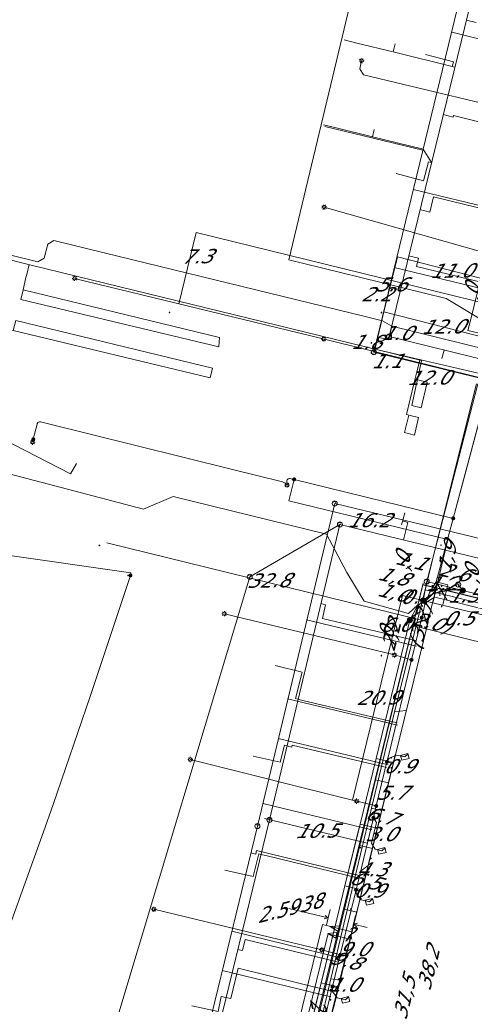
# Model space of a CAD drawing. Header units: metres. Extents: x 124576 to 133557, y 395865 to 402386.
# Tile 81 of 256: x 126151 to 126196, y 398349 to 398447. Entities that reach past the tile are written whole.
import ezdxf
from ezdxf.enums import TextEntityAlignment as Align

# ---------------------------------------------------------------- set-up
doc = ezdxf.new("R2010")
doc.units = ezdxf.units.M
doc.header["$MEASUREMENT"] = 0
for name, color, linetype, lineweight, true_color in [('LG_Datatransport_Breedband_Tilburg_BV', 3, 'Continuous', 13, 0x00ff00), ('LG_Datatransport_KPN_BV', 3, 'Continuous', 13, 0x00ff00), ('LG_Datatransport_Reggefiber_Operator_BV', 3, 'Continuous', 13, 0x00ff00), ('LG_Datatransport_Ziggo_BV', 3, 'Continuous', 13, 0x00ff00), ('LG_Laag_Spanning_Enexis_Netbeheer_BV', 7, 'Continuous', 13, 0x960000), ('LG_Laag_Spanning_Gemeente_Tilburg_Ruimtelijke_Uitvoering', 7, 'Continuous', 13, 0x960000), ('LG_Riool_Vrij_Verval_Gemeente_Tilburg_Ruimtelijke_Uitvoering', 7, 'Continuous', 13, 0xca00a0), ('LG_unet-4_Brabant_Water', 5, 'Continuous', 13, 0x0000ff), ('LG_warmte', 7, 'Continuous', 13, 0x008080), ('LG_warmte_Ennatuurlijk_BV', 7, 'Continuous', 13, 0x008080), ('MV_Datatransport_lijn', 3, 'Continuous', 0, 0x00ff00), ('MV_warmte_lijn', 7, 'Continuous', 0, 0x008080)]:
    doc.layers.add(name, color=color, linetype=linetype, lineweight=lineweight, true_color=true_color)
for name, color, linetype, lineweight in [('LG_Datatransport_P_KPN_BV', 7, 'Continuous', 0), ('LG_Datatransport_P_Reggefiber_Operator_BV', 7, 'Continuous', 0), ('LG_Laag_Spanning_P_Enexis_Netbeheer_BV', 7, 'Continuous', 0), ('LG_Riool_Vrij_Verval_P_Gemeente_Tilburg_Ruimtelijke_Uitvoering', 7, 'Continuous', 0), ('LG_unet-4_P_Brabant_Water', 7, 'Continuous', 0), ('MV_Datatransport', 7, 'Continuous', 0), ('MV_Laag_Spanning', 7, 'Continuous', 0), ('MV_Laag_Spanning_lijn', 7, 'Continuous', 0), ('MV_Laag_Spanning_pijl', 7, 'Continuous', 0), ('MV_unet-4', 7, 'Continuous', 0), ('MV_warmte', 7, 'Continuous', 0)]:
    doc.layers.add(name, color=color, linetype=linetype, lineweight=lineweight)
doc.styles.add('Klic_Annotatie', font='verdanai.ttf', dxfattribs={"oblique": 20, "height": 1.4})

# ---------------------------------------------------------------- blocks, each defined once
blk = doc.blocks.new('Streetlight')
at = {"layer": 'LG_Laag_Spanning_P_Enexis_Netbeheer_BV'}
for p, q in [((-1.77, 1.77), (-1.06, 1.06)), ((0, 2.5), (0, 1.5)), ((1.77, 1.77), (1.06, 1.06)), ((-1.06, -1.06), (-1.77, -1.77)), ((0, -1.5), (0, -2.5)), ((1.06, -1.06), (1.77, -1.77))]:
    blk.add_line(p, q, dxfattribs=at)
at = {"layer": 'LG_Laag_Spanning_P_Enexis_Netbeheer_BV', "flags": 128}
for points in [[(-2.5, 0), (-1.5, 0)], [(1.5, 0), (2.5, 0)]]:
    blk.add_lwpolyline(points, dxfattribs=at)
at = {"layer": 'LG_Laag_Spanning_P_Enexis_Netbeheer_BV'}
blk.add_circle((0, 0), 1.5, dxfattribs=at)
blk = doc.blocks.new('m_pijl')
at = {"layer": 'MV_Laag_Spanning_pijl'}
blk.add_hatch(color=7, dxfattribs=at).paths.add_polyline_path([(-1, -0.33), (-1, 0), (-1, 0.33), (0, 0)])
at = {"layer": 'MV_Laag_Spanning_pijl', "flags": 128}
blk.add_lwpolyline([(-1, 0), (-1, 0.33), (0, 0), (-1, -0.33), (-1, 0)], close=True, dxfattribs=at)
blk = doc.blocks.new('Onbekend_2')
at = {"layer": 'LG_Riool_Vrij_Verval_P_Gemeente_Tilburg_Ruimtelijke_Uitvoering'}
blk.add_hatch(color=256, dxfattribs=at).paths.add_polyline_path([(-0.25, -1.07, -0.262633), (0.23, 0.15), (0.59, 0.47, 0.379827), (0.7, 1.26), (0.69, 1.26, 0.228508), (-0.03, 1.53), (-0.03, 1.52, 0.459053), (-0.82, 0.79), (-1.29, 0.85, -0.414214), (-0.08, 2, -0.243799), (1.09, 1.52, -0.379827), (0.9, 0.11), (0.54, -0.2, 0.262633), (0.23, -1.08), (-0.17, -1.07)])
blk.add_circle((0, 0), 2.5, dxfattribs=at)
at = {"layer": 'LG_Riool_Vrij_Verval_P_Gemeente_Tilburg_Ruimtelijke_Uitvoering', "extrusion": (0, 0, -1)}
blk.add_solid([(0.34, -2.06), (-0.21, -2.06), (0.34, -1.51), (-0.21, -1.51)], dxfattribs=at)
blk = doc.blocks.new('Onbekend_11')
at = {"layer": 'LG_Datatransport_P_Reggefiber_Operator_BV'}
blk.add_hatch(color=256, dxfattribs=at).paths.add_polyline_path([(-0.25, -1.07, -0.262633), (0.23, 0.15), (0.59, 0.47, 0.379827), (0.7, 1.26), (0.69, 1.26, 0.228508), (-0.03, 1.53), (-0.03, 1.52, 0.459053), (-0.82, 0.79), (-1.29, 0.85, -0.414214), (-0.08, 2, -0.243799), (1.09, 1.52, -0.379827), (0.9, 0.11), (0.54, -0.2, 0.262633), (0.23, -1.08), (-0.17, -1.07)])
blk.add_circle((0, 0), 2.5, dxfattribs=at)
at = {"layer": 'LG_Datatransport_P_Reggefiber_Operator_BV', "extrusion": (0, 0, -1)}
blk.add_solid([(0.34, -2.06), (-0.21, -2.06), (0.34, -1.51), (-0.21, -1.51)], dxfattribs=at)
blk = doc.blocks.new('Mof')
at = {"layer": 'LG_Laag_Spanning_P_Enexis_Netbeheer_BV'}
h = blk.add_hatch(color=256, dxfattribs=at)
edge = h.paths.add_edge_path()
edge.add_arc((0, 0), 2, 0, 360)
blk = doc.blocks.new('DeliveryPoint')
at = {"layer": 'LG_Laag_Spanning_P_Enexis_Netbeheer_BV', "flags": 128}
blk.add_lwpolyline([(-3.75, -2.5), (3.75, -2.5), (3.75, 2.5), (-3.75, 2.5), (-3.75, -2.5)], close=True, dxfattribs=at)
blk.add_lwpolyline([(-3.75, 2.5), (-3.75, 2.16), (0, 0), (3.75, 2.16)], dxfattribs=at)
blk = doc.blocks.new('Afsluiter_2')
at = {"layer": 'LG_unet-4_P_Brabant_Water'}
blk.add_line((0, -2.5), (0, 2.5), dxfattribs=at)
blk.add_solid([(-0.25, 2.5), (0.25, 2.5), (-0.25, -2.5), (0.25, -2.5)], dxfattribs=at)
blk = doc.blocks.new('Onbekend_3')
at = {"layer": 'LG_Datatransport_P_KPN_BV'}
blk.add_hatch(color=256, dxfattribs=at).paths.add_polyline_path([(-0.25, -1.07, -0.262633), (0.23, 0.15), (0.59, 0.47, 0.379827), (0.7, 1.26), (0.69, 1.26, 0.228508), (-0.03, 1.53), (-0.03, 1.52, 0.459053), (-0.82, 0.79), (-1.29, 0.85, -0.414214), (-0.08, 2, -0.243799), (1.09, 1.52, -0.379827), (0.9, 0.11), (0.54, -0.2, 0.262633), (0.23, -1.08), (-0.17, -1.07)])
blk.add_circle((0, 0), 2.5, dxfattribs=at)
at = {"layer": 'LG_Datatransport_P_KPN_BV', "extrusion": (0, 0, -1)}
blk.add_solid([(0.34, -2.06), (-0.21, -2.06), (0.34, -1.51), (-0.21, -1.51)], dxfattribs=at)
blk = doc.blocks.new('Mof_2')
at = {"layer": 'LG_Datatransport_P_KPN_BV'}
h = blk.add_hatch(color=256, dxfattribs=at)
edge = h.paths.add_edge_path()
edge.add_arc((0, 0), 2, 0, 360)

msp = doc.modelspace()

# ---------------------------------------------------------------- linework, layer by layer
at = {"layer": 'LG_Datatransport_Breedband_Tilburg_BV', "flags": 128}
for points in [[(126101.692, 398411), (126101.636, 398410.54), (126102.13, 398410.43), (126105.37, 398410.03), (126113.27, 398408.75), (126118.97, 398407.81), (126126.73, 398406.61), (126131.55, 398405.86), (126133.6, 398405.47), (126136.45, 398405.12), (126143.19, 398403.893), (126163.427, 398398.584), (126166.362, 398399.837), (126181.572, 398396.091), (126183.584, 398392.309), (126185.287, 398389.466), (126189.686, 398388.247), (126190.617, 398389.094)], [(126181.83, 398347.532), (126180.534, 398347.849), (126191.109, 398391.105), (126269.475, 398371.941), (126272.078, 398382.64), (126299.898, 398375.833)]]:
    msp.add_lwpolyline(points, dxfattribs=at)
at = {"layer": 'LG_Datatransport_KPN_BV'}
for p, q in [((126186.99, 398421.06), (126181.07, 398422.51)), ((126193.41, 398419.47), (126186.99, 398421.06)), ((126198.04, 398416.68), (126193.41, 398419.47)), ((126196.57, 398411), (126191.5, 398391.42)), ((126191.5, 398391.42), (126191.14, 398389.53)), ((126195.09, 398390.52), (126191.5, 398391.42)), ((126199.15, 398389.49), (126195.09, 398390.52)), ((126189.84, 398387.58), (126187.39, 398377.54)), ((126187.39, 398377.54), (126186.49, 398373.86)), ((126186.49, 398373.86), (126184.9, 398367.36)), ((126186.49, 398373.86), (126188.17, 398373.46)), ((126184.9, 398367.36), (126183.4, 398361.24)), ((126184.9, 398367.36), (126186.58, 398366.95)), ((126183.4, 398361.24), (126182.59, 398357.92)), ((126183.4, 398361.24), (126185.08, 398360.83)), ((126182.59, 398357.92), (126181.05, 398351.62)), ((126181.05, 398351.62), (126179.34, 398344.63)), ((126181.05, 398351.62), (126182.73, 398351.21))]:
    msp.add_line(p, q, dxfattribs=at)
at = {"layer": 'LG_Datatransport_KPN_BV', "flags": 128}
for points in [[(126160.94, 398462.56), (126182.56, 398457.1), (126182.39, 398456.42), (126185.58, 398455.62), (126177.85, 398423.31), (126181.07, 398422.51)], [(126195.09, 398390.52), (126194.05, 398390.6), (126192.72, 398390.35), (126191.81, 398390.06), (126191.14, 398389.53)], [(126191.14, 398389.53), (126190.5, 398388.84), (126189.84, 398387.58)]]:
    msp.add_lwpolyline(points, dxfattribs=at)
at = {"layer": 'LG_Datatransport_Reggefiber_Operator_BV'}
for p, q in [((126191.813, 398390.057), (126194.62, 398391.102)), ((126190.501, 398388.838), (126191.143, 398389.532)), ((126191.143, 398389.532), (126191.813, 398390.057)), ((126189.843, 398387.585), (126190.501, 398388.838)), ((126184.897, 398367.361), (126186.487, 398373.863)), ((126186.487, 398373.863), (126188.169, 398373.457)), ((126184.72, 398366.636), (126184.897, 398367.361)), ((126184.897, 398367.361), (126186.577, 398366.949)), ((126183.4, 398361.24), (126184.72, 398366.636)), ((126183.4, 398361.24), (126185.081, 398360.83)), ((126179.418, 398344.956), (126181.047, 398351.618)), ((126181.047, 398351.618), (126181.101, 398351.837)), ((126181.047, 398351.618), (126182.729, 398351.212))]:
    msp.add_line(p, q, dxfattribs=at)
at = {"layer": 'LG_Datatransport_Reggefiber_Operator_BV', "flags": 128}
for points in [[(126191.813, 398390.057), (126192.724, 398390.35), (126194.052, 398390.597), (126195.092, 398390.521)], [(126194.62, 398391.102), (126195.092, 398390.521), (126199.152, 398389.492), (126200.049, 398389.262), (126204.294, 398388.183), (126208.171, 398387.198), (126208.445, 398387.129), (126208.661, 398387.074), (126215.828, 398385.253), (126220.284, 398384.121), (126223.583, 398383.283), (126227.282, 398382.343), (126231.337, 398381.313), (126239.091, 398379.343), (126241.532, 398378.723), (126246.592, 398377.438), (126247.828, 398377.124), (126258.947, 398374.299), (126264.286, 398373.013), (126278.916, 398369.35), (126284.201, 398368.198), (126297.465, 398364.875)], [(126195.092, 398390.521), (126199.152, 398389.492), (126200.049, 398389.262)], [(126186.487, 398373.863), (126187.388, 398377.544), (126189.843, 398387.585)], [(126181.101, 398351.837), (126182.589, 398357.922), (126183.4, 398361.24)]]:
    msp.add_lwpolyline(points, dxfattribs=at)
at = {"layer": 'LG_Datatransport_Ziggo_BV'}
for p, q in [((126191.098, 398391.084), (126191.146, 398391.281)), ((126186.44, 398371.757), (126191.098, 398391.084)), ((126191.098, 398391.084), (126193.036, 398390.605)), ((126193.036, 398390.605), (126204.387, 398387.8)), ((126184.87, 398365.244), (126186.44, 398371.757)), ((126187.713, 398371.45), (126186.44, 398371.757)), ((126183.347, 398358.924), (126184.87, 398365.244)), ((126186.123, 398364.942), (126184.87, 398365.244)), ((126181.051, 398349.398), (126183.347, 398358.924)), ((126184.58, 398358.627), (126183.347, 398358.924))]:
    msp.add_line(p, q, dxfattribs=at)
at = {"layer": 'LG_Datatransport_Ziggo_BV', "flags": 128}
for points in [[(126203.393, 398383.779), (126204.387, 398387.8), (126193.036, 398390.605), (126191.098, 398391.084), (126186.44, 398371.757), (126184.87, 398365.244), (126183.347, 398358.924), (126181.051, 398349.398), (126179.364, 398342.397), (126177.675, 398335.391), (126176.823, 398331.857), (126178.235, 398331.612), (126182.18, 398330.818), (126190.84, 398328.694), (126195.818, 398327.473), (126196.953, 398327.195), (126197.729, 398327.005), (126197.879, 398327.658)], [(126186.123, 398364.942), (126184.87, 398365.244), (126186.44, 398371.757), (126191.098, 398391.084), (126193.036, 398390.605), (126204.387, 398387.8), (126204.872, 398387.68), (126207.293, 398387.082), (126207.174, 398386.596)], [(126186.123, 398364.942), (126184.87, 398365.244), (126186.44, 398371.757), (126191.098, 398391.084), (126193.036, 398390.605), (126204.387, 398387.8), (126204.872, 398387.68), (126207.293, 398387.082), (126207.174, 398386.596)], [(126187.713, 398371.45), (126186.44, 398371.757), (126191.098, 398391.084), (126193.036, 398390.605), (126204.387, 398387.8), (126204.872, 398387.68), (126207.293, 398387.082), (126207.174, 398386.596)], [(126187.713, 398371.45), (126186.44, 398371.757), (126191.098, 398391.084), (126193.036, 398390.605), (126204.387, 398387.8), (126204.872, 398387.68), (126207.293, 398387.082), (126207.174, 398386.596)], [(126187.713, 398371.45), (126186.44, 398371.757), (126191.098, 398391.084), (126193.036, 398390.605), (126204.387, 398387.8), (126204.872, 398387.68), (126207.293, 398387.082), (126207.174, 398386.596)], [(126187.713, 398371.45), (126186.44, 398371.757), (126184.87, 398365.244), (126183.347, 398358.924), (126181.051, 398349.398), (126179.364, 398342.397), (126177.675, 398335.391), (126176.823, 398331.857), (126178.235, 398331.612), (126182.18, 398330.818), (126190.84, 398328.694), (126195.818, 398327.473), (126196.953, 398327.195), (126197.729, 398327.005), (126197.879, 398327.658)], [(126186.123, 398364.942), (126184.87, 398365.244), (126183.347, 398358.924), (126181.051, 398349.398), (126179.364, 398342.397), (126177.675, 398335.391), (126176.823, 398331.857), (126178.235, 398331.612), (126182.18, 398330.818), (126190.84, 398328.694), (126195.818, 398327.473), (126196.953, 398327.195), (126197.729, 398327.005), (126197.879, 398327.658)], [(126184.58, 398358.627), (126183.347, 398358.924), (126181.051, 398349.398), (126179.364, 398342.397), (126177.675, 398335.391), (126176.823, 398331.857), (126178.235, 398331.612), (126182.18, 398330.818), (126190.84, 398328.694), (126195.818, 398327.473), (126196.953, 398327.195), (126197.729, 398327.005), (126197.879, 398327.658)], [(126184.58, 398358.627), (126183.347, 398358.924), (126181.051, 398349.398), (126179.364, 398342.397), (126177.675, 398335.391), (126176.823, 398331.857), (126178.235, 398331.612), (126182.18, 398330.818), (126190.84, 398328.694), (126195.818, 398327.473), (126196.953, 398327.195), (126197.729, 398327.005), (126197.879, 398327.658)], [(126184.58, 398358.627), (126183.347, 398358.924), (126181.051, 398349.398), (126179.364, 398342.397), (126177.675, 398335.391), (126176.823, 398331.857), (126178.235, 398331.612), (126182.18, 398330.818), (126190.84, 398328.694), (126195.818, 398327.473), (126196.953, 398327.195), (126197.729, 398327.005), (126197.879, 398327.658)]]:
    msp.add_lwpolyline(points, dxfattribs=at)
at = {"layer": 'LG_Laag_Spanning_Enexis_Netbeheer_BV'}
for p, q in [((126199.778, 398423.264), (126181.336, 398428.525)), ((126194.124, 398397.663), (126197.672, 398411)), ((126194.124, 398397.663), (126197.672, 398411)), ((126152.52, 398405.512), (126152.448, 398405.221)), ((126152.52, 398405.512), (126152.448, 398405.221)), ((126194.124, 398397.663), (126178.357, 398401.53)), ((126194.124, 398397.663), (126178.357, 398401.53)), ((126194.124, 398397.663), (126192.447, 398391.361)), ((126192.447, 398391.361), (126194.124, 398397.663)), ((126193.524, 398389.545), (126192.447, 398391.361)), ((126188.299, 398384.121), (126171.452, 398388.219)), ((126188.299, 398384.121), (126171.452, 398388.219)), ((126189.995, 398383.636), (126191.004, 398387.825)), ((126189.995, 398383.636), (126191.004, 398387.825)), ((126189.995, 398383.636), (126188.299, 398384.121)), ((126189.995, 398383.636), (126188.299, 398384.121)), ((126184.554, 398369.627), (126168.078, 398373.761)), ((126184.554, 398369.627), (126168.078, 398373.761)), ((126186.503, 398369.151), (126184.554, 398369.627)), ((126186.503, 398369.151), (126184.554, 398369.627)), ((126181.109, 398354.889), (126164.464, 398358.912)), ((126181.109, 398354.889), (126164.464, 398358.912)), ((126182.928, 398354.377), (126181.109, 398354.889)), ((126182.928, 398354.377), (126181.109, 398354.889))]:
    msp.add_line(p, q, dxfattribs=at)
at = {"layer": 'LG_Laag_Spanning_Enexis_Netbeheer_BV', "flags": 128}
for points in [[(126203.156, 398437.334), (126185.249, 398441.634), (126184.868, 398442.239), (126185.045, 398443.055)], [(126198.906, 398416.117), (126198.422, 398415.825), (126198.161, 398414.757), (126197.556, 398414.39), (126188.048, 398416.717), (126187.584, 398416.984), (126187.119, 398417.252), (126185.385, 398417.676), (126159.531, 398424.003), (126154.565, 398425.219), (126153.951, 398424.855), (126153.584, 398423.479), (126152.97, 398423.115), (126141.445, 398425.946)], [(126181.303, 398415.446), (126181.109, 398415.493), (126156.614, 398421.461)], [(126181.303, 398415.446), (126181.109, 398415.493), (126156.614, 398421.461)], [(126198.889, 398415.85), (126198.782, 398415.821), (126198.71, 398415.786), (126198.695, 398415.775), (126198.655, 398415.745), (126198.626, 398415.704), (126198.59, 398415.581), (126198.229, 398414.324), (126197.636, 398412.257), (126197.575, 398412.043), (126197.463, 398411.845), (126197.418, 398411.797), (126197.341, 398411.725), (126197.248, 398411.678), (126197.035, 398411.634), (126197.015, 398411.631), (126196.687, 398411.647), (126181.497, 398415.398), (126181.303, 398415.446)], [(126197.636, 398412.257), (126197.575, 398412.043), (126197.463, 398411.845), (126197.418, 398411.797), (126197.341, 398411.725), (126197.248, 398411.678), (126197.035, 398411.634), (126197.015, 398411.631), (126196.687, 398411.647), (126181.497, 398415.398), (126181.303, 398415.446)], [(126179.898, 398341.912), (126180.168, 398343.022), (126180.56, 398344.635), (126181.204, 398347.284), (126182.168, 398351.251), (126182.928, 398354.377), (126184.499, 398360.84), (126184.625, 398361.356), (126186.222, 398367.984), (126186.503, 398369.151), (126187.558, 398373.525), (126187.769, 398374.4), (126189.995, 398383.636), (126191.004, 398387.825), (126191.353, 398389.273), (126191.358, 398389.294), (126191.778, 398390.292), (126192.447, 398391.361), (126194.124, 398397.663), (126197.672, 398411)], [(126205.366, 398386.651), (126203.423, 398387.126), (126201.312, 398387.642), (126197.703, 398388.524), (126193.524, 398389.545), (126192.447, 398391.361), (126194.124, 398397.663), (126197.672, 398411)], [(126197.672, 398411), (126195.396, 398402.446), (126194.124, 398397.663), (126192.447, 398391.361)], [(126197.672, 398411), (126195.396, 398402.446), (126194.124, 398397.663), (126192.447, 398391.361)], [(126197.672, 398411), (126195.396, 398402.446), (126194.124, 398397.663), (126192.447, 398391.361)], [(126197.672, 398411), (126195.396, 398402.446), (126194.124, 398397.663), (126192.447, 398391.361)], [(126197.672, 398411), (126195.396, 398402.446), (126194.124, 398397.663)], [(126177.661, 398400.969), (126177.618, 398400.998), (126177.519, 398401.103), (126177.483, 398401.144), (126177.443, 398401.183), (126177.422, 398401.198), (126177.355, 398401.231), (126177.197, 398401.275), (126172.257, 398402.504), (126162.674, 398404.888), (126153.904, 398407.07), (126153.23, 398407.238), (126153.133, 398407.243), (126153.122, 398407.241), (126153.043, 398407.221), (126152.971, 398407.179), (126152.908, 398407.074), (126152.895, 398407.023), (126152.52, 398405.512)], [(126177.661, 398400.969), (126177.618, 398400.998), (126177.519, 398401.103), (126177.483, 398401.144), (126177.443, 398401.183), (126177.422, 398401.198), (126177.355, 398401.231), (126177.197, 398401.275), (126172.257, 398402.504), (126162.674, 398404.888), (126153.904, 398407.07), (126153.23, 398407.238), (126153.133, 398407.243), (126153.122, 398407.241), (126153.043, 398407.221), (126152.971, 398407.179), (126152.908, 398407.074), (126152.895, 398407.023), (126152.52, 398405.512)], [(126178.357, 398401.53), (126178.064, 398401.602), (126177.981, 398401.622), (126177.893, 398401.626), (126177.808, 398401.6), (126177.783, 398401.588), (126177.696, 398401.513), (126177.678, 398401.487), (126177.648, 398401.434), (126177.634, 398401.375), (126177.634, 398401.281), (126177.64, 398401.151), (126177.661, 398401.022), (126177.661, 398400.969)], [(126178.357, 398401.53), (126178.064, 398401.602), (126177.981, 398401.622), (126177.893, 398401.626), (126177.808, 398401.6), (126177.783, 398401.588), (126177.696, 398401.513), (126177.678, 398401.487), (126177.648, 398401.434), (126177.634, 398401.375), (126177.634, 398401.281), (126177.64, 398401.151), (126177.661, 398401.022), (126177.661, 398400.969)], [(126191.358, 398389.294), (126191.778, 398390.292), (126192.447, 398391.361), (126194.124, 398397.663)], [(126136.594, 398320.575), (126137.056, 398321.874), (126138.159, 398324.922), (126143.331, 398338.843), (126143.35, 398338.892), (126148.517, 398352.709), (126153.522, 398366.586), (126154.489, 398369.313), (126158.166, 398380), (126161.726, 398390.728), (126162.149, 398392.009)], [(126136.594, 398320.575), (126137.056, 398321.874), (126138.159, 398324.922), (126143.331, 398338.843), (126143.35, 398338.892), (126148.517, 398352.709), (126153.522, 398366.586), (126154.489, 398369.313), (126158.166, 398380), (126161.726, 398390.728), (126162.149, 398392.009)], [(126191.358, 398389.294), (126191.778, 398390.292), (126192.447, 398391.361)], [(126191.004, 398387.825), (126191.353, 398389.273), (126191.358, 398389.294)], [(126191.004, 398387.825), (126191.353, 398389.273), (126191.358, 398389.294)], [(126297.329, 398364.265), (126292.935, 398365.368), (126291.964, 398365.656), (126283.166, 398367.774), (126278.201, 398368.969), (126275.867, 398369.53), (126263.636, 398372.475), (126258.201, 398373.783), (126250.25, 398375.697), (126246.252, 398376.659), (126225.73, 398381.675), (126207.892, 398386.034), (126206.683, 398386.329), (126205.868, 398386.528), (126205.366, 398386.651), (126203.423, 398387.126), (126201.312, 398387.642), (126197.703, 398388.524), (126193.524, 398389.545), (126192.295, 398389.845), (126191.358, 398389.294)], [(126191.358, 398389.294), (126192.295, 398389.845), (126193.524, 398389.545)], [(126205.366, 398386.651), (126203.423, 398387.126), (126201.312, 398387.642), (126197.703, 398388.524), (126193.524, 398389.545)], [(126186.503, 398369.151), (126187.558, 398373.525), (126187.769, 398374.4), (126189.995, 398383.636)], [(126186.503, 398369.151), (126187.558, 398373.525), (126187.769, 398374.4), (126189.995, 398383.636)], [(126187.558, 398373.525), (126187.777, 398373.888), (126188.523, 398374.202), (126189.334, 398374.013)], [(126182.928, 398354.377), (126184.499, 398360.84), (126184.625, 398361.356), (126186.222, 398367.984), (126186.503, 398369.151)], [(126182.928, 398354.377), (126184.499, 398360.84), (126184.625, 398361.356), (126186.222, 398367.984), (126186.503, 398369.151)], [(126186.222, 398367.984), (126186.516, 398367.502), (126186.019, 398365.469), (126186.386, 398364.864), (126187.057, 398364.7)], [(126184.499, 398360.84), (126184.506, 398360.469), (126185.001, 398359.85), (126185.822, 398359.65)], [(126179.898, 398341.912), (126180.168, 398343.022), (126180.56, 398344.635), (126181.204, 398347.284), (126182.168, 398351.251), (126182.928, 398354.377)], [(126179.898, 398341.912), (126180.168, 398343.022), (126180.56, 398344.635), (126181.204, 398347.284), (126182.168, 398351.251), (126182.928, 398354.377)], [(126182.168, 398351.251), (126182.157, 398350.744), (126182.632, 398350.126), (126183.445, 398349.928)]]:
    msp.add_lwpolyline(points, dxfattribs=at)
at = {"layer": 'LG_Laag_Spanning_Gemeente_Tilburg_Ruimtelijke_Uitvoering'}
for p, q in [((126152.325, 398422.781), (126141.877, 398425.337)), ((126152.111, 398422.833), (126151.873, 398421.858)), ((126156.768, 398421.694), (126152.325, 398422.781)), ((126151.787, 398421.552), (126151.53, 398420.34)), ((126151.787, 398421.552), (126151.873, 398421.858)), ((126156.768, 398421.694), (126190.982, 398413.32)), ((126190.497, 398412.078), (126190.813, 398413.362)), ((126190.708, 398412.026), (126190.982, 398413.32)), ((126190.497, 398412.078), (126190.232, 398411)), ((126190.708, 398412.026), (126190.575, 398411.401)), ((126190.232, 398411), (126189.484, 398407.958)), ((126190.486, 398411), (126190.575, 398411.401))]:
    msp.add_line(p, q, dxfattribs=at)
at = {"layer": 'LG_Laag_Spanning_Gemeente_Tilburg_Ruimtelijke_Uitvoering', "flags": 128}
for points in [[(126151.53, 398420.34), (126151.288, 398419.366), (126170.894, 398414.673), (126170.965, 398415.598), (126151.53, 398420.34)], [(126145.575, 398416.317), (126145.856, 398417.514), (126150.54, 398416.304), (126150.805, 398417.3), (126170.262, 398412.559), (126170.039, 398411.586), (126150.54, 398416.304)], [(126191.505, 398411), (126190.958, 398408.643), (126190.012, 398408.855), (126190.486, 398411)], [(126190.575, 398411.401), (126191.543, 398411.163), (126191.505, 398411)], [(126189.484, 398407.958), (126189.716, 398407.902), (126190.678, 398407.685), (126190.277, 398405.927), (126189.297, 398406.172), (126189.716, 398407.902)]]:
    msp.add_lwpolyline(points, dxfattribs=at)
at = {"layer": 'LG_Riool_Vrij_Verval_Gemeente_Tilburg_Ruimtelijke_Uitvoering'}
for p, q in [((126186.26, 398414.15), (126202.15, 398479.64)), ((126187.77, 398415.69), (126203.05, 398478.27)), ((126195.435, 398447.071), (126196.406, 398446.833)), ((126193.972, 398445.871), (126204.659, 398443.264)), ((126184.58, 398444.79), (126183.317, 398445.1)), ((126188.173, 398443.909), (126184.58, 398444.79)), ((126188.173, 398443.909), (126188.367, 398444.702)), ((126194.292, 398442.409), (126188.173, 398443.909)), ((126193.137, 398437.698), (126194.108, 398437.461)), ((126194.108, 398437.461), (126194.144, 398437.606)), ((126194.144, 398437.606), (126202.885, 398435.463)), ((126182.52, 398436.389), (126181.257, 398436.699)), ((126191.117, 398434.164), (126181.402, 398436.534)), ((126186.113, 398435.508), (126182.52, 398436.389)), ((126186.113, 398435.508), (126186.289, 398436.224)), ((126191.144, 398434.275), (126186.113, 398435.508)), ((126191.97, 398432.94), (126191.144, 398434.275)), ((126190.169, 398430.278), (126200.856, 398427.671)), ((126192.167, 398429.545), (126191.798, 398428.039)), ((126192.167, 398429.545), (126200.909, 398427.402)), ((126190.827, 398428.278), (126191.798, 398428.039)), ((126189.708, 398423.713), (126190.679, 398423.475)), ((126190.679, 398423.475), (126190.477, 398422.649)), ((126188.285, 398422.554), (126198.972, 398419.948)), ((126190.477, 398422.649), (126199.218, 398420.506)), ((126206.969, 398411), (126187.77, 398415.69)), ((126199.112, 398411), (126186.26, 398414.15)), ((126192.989, 398413.529), (126193.235, 398414.337)), ((126182.38, 398399.15), (126174.72, 398367.16)), ((126182.38, 398399.15), (126234.51, 398386.52)), ((126189.334, 398398.214), (126189.005, 398397.036)), ((126182.9, 398397.07), (126173.96, 398391.87)), ((126175.92, 398367.77), (126182.9, 398397.07)), ((126182.9, 398397.07), (126235.14, 398384.32)), ((126189.105, 398397.412), (126189.621, 398397.274)), ((126189.199, 398395.547), (126189.621, 398397.274)), ((126173.96, 398391.87), (126159.25, 398342.89)), ((126181.001, 398389.212), (126181.487, 398389.096)), ((126181.487, 398389.096), (126181.163, 398387.734)), ((126179.584, 398387.602), (126190.48, 398385.01)), ((126181.163, 398387.734), (126190.502, 398385.512)), ((126177.721, 398379.771), (126188.617, 398377.179)), ((126178.744, 398379.727), (126179.23, 398379.611)), ((126179.23, 398379.611), (126188.569, 398377.389)), ((126176.784, 398375.831), (126187.68, 398373.239)), ((126177.644, 398375.106), (126178.13, 398374.99)), ((126178.177, 398375.185), (126178.13, 398374.99)), ((126178.177, 398375.185), (126187.516, 398372.962)), ((126175.271, 398369.413), (126186.055, 398366.781)), ((126166.67, 398329.87), (126175.92, 398367.77)), ((126165.47, 398329.14), (126174.72, 398367.16)), ((126174.074, 398364.507), (126174.555, 398364.39)), ((126174.638, 398364.73), (126174.555, 398364.39)), ((126174.638, 398364.73), (126184.94, 398362.215)), ((126175.063, 398364.353), (126175.549, 398364.234)), ((126175.549, 398364.234), (126184.777, 398361.979)), ((126172.177, 398356.735), (126182.96, 398354.103)), ((126173.518, 398355.929), (126173.245, 398354.812)), ((126173.518, 398355.929), (126182.747, 398353.673)), ((126172.76, 398354.93), (126173.245, 398354.812)), ((126172.818, 398353.063), (126172.082, 398350.052)), ((126172.818, 398353.063), (126182.046, 398350.807)), ((126171.228, 398352.849), (126182.011, 398350.217)), ((126171.596, 398350.171), (126172.082, 398350.052))]:
    msp.add_line(p, q, dxfattribs=at)
at = {"layer": 'LG_Riool_Vrij_Verval_Gemeente_Tilburg_Ruimtelijke_Uitvoering', "flags": 128}
for points in [[(126191.373, 398443.672), (126194.141, 398442.934), (126194.019, 398442.476)], [(126188.47, 398431.861), (126191.191, 398431.135), (126191.685, 398433.015), (126191.97, 398432.94)], [(126156.8, 398403.116), (126156.2, 398402.074), (126144.809, 398407.947), (126133.731, 398395.554), (126132.478, 398395.456)], [(126176.482, 398383.068), (126179.149, 398382.411), (126178.486, 398379.805), (126178.744, 398379.727)], [(126177.644, 398375.106), (126177.393, 398375.167), (126176.976, 398373.508), (126174.289, 398374.085)], [(126171.505, 398362.792), (126174.288, 398362.17), (126174.88, 398364.406), (126175.063, 398364.353)], [(126168.23, 398349.326), (126170.824, 398348.769), (126171.126, 398350.254), (126171.596, 398350.171)]]:
    msp.add_lwpolyline(points, dxfattribs=at)
at = {"layer": 'LG_unet-4_Brabant_Water'}
for p, q in [((126191.33, 398390.59), (126192.79, 398390.23)), ((126188.31, 398378.48), (126189.43, 398378.63)), ((126186.04, 398368.95), (126187.01, 398368.71)), ((126182.01, 398352), (126182.89, 398351.87))]:
    msp.add_line(p, q, dxfattribs=at)
at = {"layer": 'LG_unet-4_Brabant_Water', "flags": 128}
for points in [[(126191.33, 398390.59), (126192.31, 398394.52), (126196.428, 398411)], [(126177.61, 398333.45), (126180.61, 398346.08), (126182.01, 398352), (126184.59, 398362.85), (126186.04, 398368.95), (126188.1, 398377.64), (126188.31, 398378.48), (126191.33, 398390.59)], [(126192.79, 398390.23), (126209.47, 398386.11), (126222.1, 398382.98), (126233.77, 398380.08), (126240.33, 398378.5)]]:
    msp.add_lwpolyline(points, dxfattribs=at)
at = {"layer": 'LG_warmte', "flags": 128}
for points in [[(126181.93, 398357.19), (126182.85, 398357.28), (126182.72, 398356.71), (126181.93, 398357.19)], [(126181.69, 398356.51), (126182.61, 398356.62), (126182.49, 398356.04), (126181.69, 398356.51)]]:
    msp.add_lwpolyline(points, dxfattribs=at)
at = {"layer": 'LG_warmte_Ennatuurlijk_BV'}
for p, q in [((126181.183, 398357.387), (126184.067, 398356.683)), ((126181.733, 398356.48), (126183.889, 398355.954))]:
    msp.add_line(p, q, dxfattribs=at)
at = {"layer": 'LG_warmte_Ennatuurlijk_BV', "flags": 128}
for points in [[(126217.273, 398411), (126208.916, 398413.044), (126196.556, 398416.066), (126195.585, 398416.304), (126195.824, 398417.275), (126198.686, 398428.929), (126201.549, 398440.582)], [(126174.92, 398331.791), (126177.772, 398343.447), (126180.624, 398355.103), (126181.183, 398357.387)], [(126175.826, 398332.341), (126178.678, 398343.997), (126181.353, 398354.925), (126181.733, 398356.48)]]:
    msp.add_lwpolyline(points, dxfattribs=at)
at = {"layer": 'MV_Datatransport_lijn'}
for p, q in [((126191.445, 398386.7), (126192.436, 398390.753)), ((126191.445, 398386.7), (126190.119, 398387.024)), ((126191.445, 398386.7), (126203.393, 398383.779)), ((126186.123, 398364.942), (126187.713, 398371.45)), ((126184.58, 398358.627), (126186.123, 398364.942)), ((126182.253, 398349.108), (126184.58, 398358.627))]:
    msp.add_line(p, q, dxfattribs=at)
at = {"layer": 'MV_Laag_Spanning_lijn'}
for p, q in [((126168.672, 398426.026), (126199.214, 398418.516)), ((126177.839, 398399.41), (126178.357, 398401.53)), ((126193.578, 398395.573), (126192.114, 398389.295)), ((126162.187, 398392.276), (126162.149, 398392.009)), ((126189.091, 398390.034), (126192.114, 398389.295)), ((126189.091, 398390.034), (126192.114, 398389.295)), ((126188.178, 398373.373), (126187.558, 398373.525)), ((126184.131, 398369.731), (126186.503, 398369.151)), ((126186.818, 398367.838), (126186.222, 398367.984)), ((126185.064, 398360.702), (126184.499, 398360.84)), ((126185.064, 398360.701), (126184.499, 398360.84)), ((126182.709, 398351.118), (126182.168, 398351.251))]:
    msp.add_line(p, q, dxfattribs=at)
at = {"layer": 'MV_Laag_Spanning_pijl'}
for p, q in [((126168.672, 398426.026), (126166.935, 398418.939)), ((126188.596, 398423.585), (126187.266, 398418.145)), ((126188.596, 398423.585), (126199.202, 398420.865)), ((126187.266, 398418.145), (126186.654, 398415.644)), ((126187.266, 398418.145), (126198.792, 398415.208)), ((126187.813, 398415.745), (126188.05, 398416.716)), ((126186.654, 398415.644), (126186.316, 398414.259)), ((126186.654, 398415.644), (126187.722, 398415.383)), ((126186.229, 398414.493), (126197.874, 398411.758)), ((126177.839, 398399.41), (126193.578, 398395.573)), ((126134.853, 398396.148), (126162.187, 398392.276)), ((126191.651, 398387.405), (126159.797, 398395.226)), ((126193.587, 398391.082), (126192.447, 398391.361)), ((126193.233, 398389.634), (126193.587, 398391.082)), ((126184.131, 398369.731), (126189.091, 398390.034)), ((126189.091, 398390.034), (126187.667, 398384.205)), ((126192.114, 398389.295), (126191.404, 398389.469)), ((126192.114, 398389.295), (126203.286, 398386.566)), ((126193.11, 398389.13), (126193.233, 398389.634)), ((126172.099, 398307.77), (126191.651, 398387.405)), ((126188.178, 398373.373), (126188.388, 398374.228)), ((126186.818, 398367.838), (126188.178, 398373.373)), ((126175.441, 398367.917), (126185.615, 398365.464)), ((126186.099, 398364.911), (126186.818, 398367.838)), ((126185.064, 398360.701), (126186.099, 398364.911)), ((126184.861, 398359.875), (126185.064, 398360.701)), ((126182.709, 398351.118), (126184.861, 398359.875)), ((126182.478, 398350.179), (126182.709, 398351.118)), ((126181.26, 398345.22), (126182.478, 398350.179))]:
    msp.add_line(p, q, dxfattribs=at)
at = {"layer": 'MV_warmte_lijn'}
for p, q in [((126181.731, 398358.051), (126177.832, 398359.002)), ((126181.731, 398358.051), (126181.351, 398357.964)), ((126181.731, 398358.051), (126181.434, 398358.302)), ((126181.561, 398357.356), (126181.937, 398358.896)), ((126184.081, 398356.741), (126184.457, 398358.281)), ((126184.251, 398357.436), (126184.63, 398357.522)), ((126184.251, 398357.436), (126184.547, 398357.184)), ((126184.251, 398357.436), (126185.603, 398357.106)), ((126179.087, 398336.376), (126183.978, 398356.319)), ((126183.978, 398356.319), (126183.726, 398356.022)), ((126183.978, 398356.319), (126184.064, 398355.939))]:
    msp.add_line(p, q, dxfattribs=at)

# ---------------------------------------------------------------- block references
at = {"layer": 'LG_Datatransport_P_KPN_BV', "xscale": 0.1, "yscale": 0.1, "zscale": 0.1}
for name, p in [('Onbekend_3', (126191.5, 398391.42)), ('Onbekend_3', (126195.09, 398390.52)), ('Mof_2', (126195.092, 398390.521)), ('Onbekend_3', (126191.14, 398389.53)), ('Mof_2', (126191.143, 398389.532)), ('Onbekend_3', (126189.84, 398387.59)), ('Mof_2', (126189.843, 398387.585))]:
    msp.add_blockref(name, p, dxfattribs=at)
at = {"layer": 'LG_Datatransport_P_Reggefiber_Operator_BV', "xscale": 0.1, "yscale": 0.1, "zscale": 0.1}
for p in [(126194.628, 398391.098), (126195.092, 398390.521), (126191.143, 398389.532), (126189.843, 398387.585)]:
    msp.add_blockref('Onbekend_11', p, dxfattribs=at)
at = {"layer": 'LG_Laag_Spanning_P_Enexis_Netbeheer_BV', "xscale": 0.1, "yscale": 0.1, "zscale": 0.1}
for name, p, rotation in [('Streetlight', (126185.045, 398443.055), 282), ('Streetlight', (126181.336, 398428.525), 196), ('Mof', (126152.52, 398405.512), 359), ('Mof', (126162.149, 398392.009), 359), ('Mof', (126191.358, 398389.294), 359), ('Mof', (126191.004, 398387.825), 359), ('Mof', (126189.995, 398383.636), 359), ('DeliveryPoint', (126189.334, 398374.013), 13), ('Mof', (126186.503, 398369.151), 359), ('DeliveryPoint', (126187.057, 398364.7), 14), ('DeliveryPoint', (126185.822, 398359.65), 14), ('Mof', (126182.928, 398354.377), 359), ('DeliveryPoint', (126183.445, 398349.928), 14)]:
    msp.add_blockref(name, p, dxfattribs=dict(at, rotation=rotation))
for name, p in [('Streetlight', (126156.614, 398421.461)), ('Streetlight', (126181.303, 398415.446)), ('Streetlight', (126152.448, 398405.221)), ('Streetlight', (126177.661, 398400.969)), ('Mof', (126178.357, 398401.53)), ('Mof', (126194.124, 398397.663)), ('Streetlight', (126171.452, 398388.219)), ('Streetlight', (126188.299, 398384.121)), ('Streetlight', (126168.078, 398373.761)), ('Mof', (126187.558, 398373.525)), ('Streetlight', (126184.554, 398369.627)), ('Mof', (126186.222, 398367.984)), ('Mof', (126184.499, 398360.84)), ('Streetlight', (126164.464, 398358.912)), ('Streetlight', (126181.109, 398354.889)), ('Mof', (126182.168, 398351.251))]:
    msp.add_blockref(name, p, dxfattribs=at)
at = {"layer": 'LG_Riool_Vrij_Verval_P_Gemeente_Tilburg_Ruimtelijke_Uitvoering', "xscale": 0.1, "yscale": 0.1, "zscale": 0.1}
for p in [(126187.77, 398415.69), (126186.26, 398414.15), (126182.38, 398399.15), (126182.9, 398397.07), (126173.96, 398391.87), (126175.92, 398367.77), (126174.72, 398367.16)]:
    msp.add_blockref('Onbekend_2', p, dxfattribs=at)
at = {"layer": 'LG_unet-4_P_Brabant_Water', "xscale": 0.1, "yscale": 0.1, "zscale": 0.1}
msp.add_blockref('Afsluiter_2', (126192.79, 398390.23), dxfattribs=at)
at = {"layer": 'MV_Laag_Spanning_pijl'}
for p, xscale, yscale, zscale, rotation in [((126166, 398418), 0.09999999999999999, 0.09999999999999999, 0.09999999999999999, 257), ((126187, 398418), 0.09999999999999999, 0.09999999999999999, 0.09999999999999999, 257), ((126188, 398416), 0.1, 0.1, 0.1, 76), ((126186, 398415), 0.09999999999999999, 0.09999999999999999, 0.09999999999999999, 257), ((126187, 398415), 0.1, 0.1, 0.1, 347), ((126186, 398414), 0.09999999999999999, 0.09999999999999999, 0.09999999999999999, 257), ((126159, 398395), 0.1, 0.1, 0.1, 166), ((126193, 398395), 0.1, 0.1, 0.1, 347), ((126162, 398392), 0.1, 0.1, 0.1, 351.9999999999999), ((126192, 398391), 0.1, 0.1, 0.1, 166), ((126193, 398391), 0.1, 0.1, 0.1, 76), ((126189, 398390), 0.1, 0.1, 0.1, 76), ((126191, 398389), 0.1, 0.1, 0.1, 166), ((126193, 398389), 0.1, 0.1, 0.1, 76), ((126191, 398387), 0.1, 0.1, 0.1, 76), ((126187, 398384), 0.09999999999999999, 0.09999999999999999, 0.09999999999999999, 257), ((126188, 398374), 0.1, 0.1, 0.1, 76), ((126188, 398373), 0.1, 0.1, 0.1, 76), ((126186, 398367), 0.1, 0.1, 0.1, 76), ((126185, 398365), 0.1, 0.1, 0.1, 347), ((126186, 398364), 0.1, 0.1, 0.1, 76), ((126185, 398360), 0.1, 0.1, 0.1, 76), ((126184, 398359), 0.1, 0.1, 0.1, 76), ((126182, 398351), 0.1, 0.1, 0.1, 76), ((126182, 398350), 0.1, 0.1, 0.1, 76)]:
    msp.add_blockref('m_pijl', p, dxfattribs=dict(at, xscale=xscale, yscale=yscale, zscale=zscale, rotation=rotation))

# ---------------------------------------------------------------- texts
at = {"layer": 'MV_Datatransport', "style": 'Klic_Annotatie', "oblique": 20}
for s, rotation, p in [('1,9', 76.2, (126193.485, 398393.716)), ('1,1', 346.2, (126189.878, 398393.498)), ('2,6', 346.2, (126194.205, 398392.367)), ('1,8', 346.3, (126188.143, 398391.95)), ('1,0', 346.3, (126188.108, 398390.338)), ('(3.2)', 76, (126190.782, 398386.862)), ('(2.0)', 346, (126191.554, 398387.487)), ('2,2', 76.3, (126187.952, 398385.97)), ('6.7', 346, (126186.918, 398368.196)), ('6.5', 346, (126185.352, 398361.785)), ('9.8', 346, (126183.417, 398353.868)), ('38,2', 76.4, (126191.643, 398352.972)), ('31,5', 76.2, (126189.28, 398350.071))]:
    msp.add_text(s, height=1.4, rotation=rotation, dxfattribs=at).set_placement(p, align=Align.MIDDLE_CENTER)
at = {"layer": 'MV_Laag_Spanning', "style": 'Klic_Annotatie', "oblique": 20}
for s, p in [('7.3', (126168.664, 398423.649)), ('11.0', (126193.899, 398422.225)), ('12.0', (126193.029, 398416.677)), ('1.1', (126187.481, 398413.255)), ('12.0', (126191.625, 398411.608)), ('32.8', (126175.772, 398391.51)), ('1.2', (126193.017, 398391.222)), ('0.7', (126190.352, 398389.9)), ('6.0', (126188.379, 398387.12)), ('20.9', (126186.611, 398379.883)), ('10.5', (126180.528, 398366.691))]:
    msp.add_text(s, height=1.4, rotation=1, dxfattribs=at).set_placement(p, align=Align.MIDDLE_CENTER)
for s, p in [('5.6', (126187.931, 398420.865)), ('2.2', (126186.476, 398419.891)), ('1.0', (126188.477, 398416.055)), ('1.8', (126185.483, 398415.166)), ('16.2', (126185.709, 398397.492)), ('1.5', (126195.053, 398390.02)), ('0.5', (126194.579, 398387.761)), ('0.9', (126188.692, 398373.096)), ('5.7', (126188.01, 398370.469)), ('3.0', (126186.9, 398366.369)), ('4.3', (126185.986, 398362.875)), ('0.9', (126185.715, 398360.77)), ('9.0', (126184.198, 398354.961)), ('1.0', (126183.235, 398351.441))]:
    msp.add_text(s, height=1.4, dxfattribs=at).set_placement(p, align=Align.MIDDLE_CENTER)
at = {"layer": 'MV_unet-4', "style": 'Klic_Annotatie', "oblique": 20}
for rotation, p in [(89.8, (126196.02, 398419.94)), (88.7, (126189.13, 398393.31)), (88.7, (126195.96, 398392)), (89.8, (126187.55, 398385.89))]:
    msp.add_text(',0', height=1.4, rotation=rotation, dxfattribs=at).set_placement(p, align=Align.MIDDLE_CENTER)
at = {"layer": 'MV_warmte', "style": 'Klic_Annotatie', "oblique": 20}
for s, rotation, p in [('2.5938', 14, (126177.832, 398359.002)), ('20.5337', 284, (126181.532, 398346.347))]:
    msp.add_text(s, height=1.4, rotation=rotation, dxfattribs=at).set_placement(p, align=Align.MIDDLE_CENTER)
msp.add_text('?', height=1.4, dxfattribs=at).set_placement((126183.555, 398356.422), align=Align.MIDDLE_CENTER)

doc.saveas('drawing.dxf')
